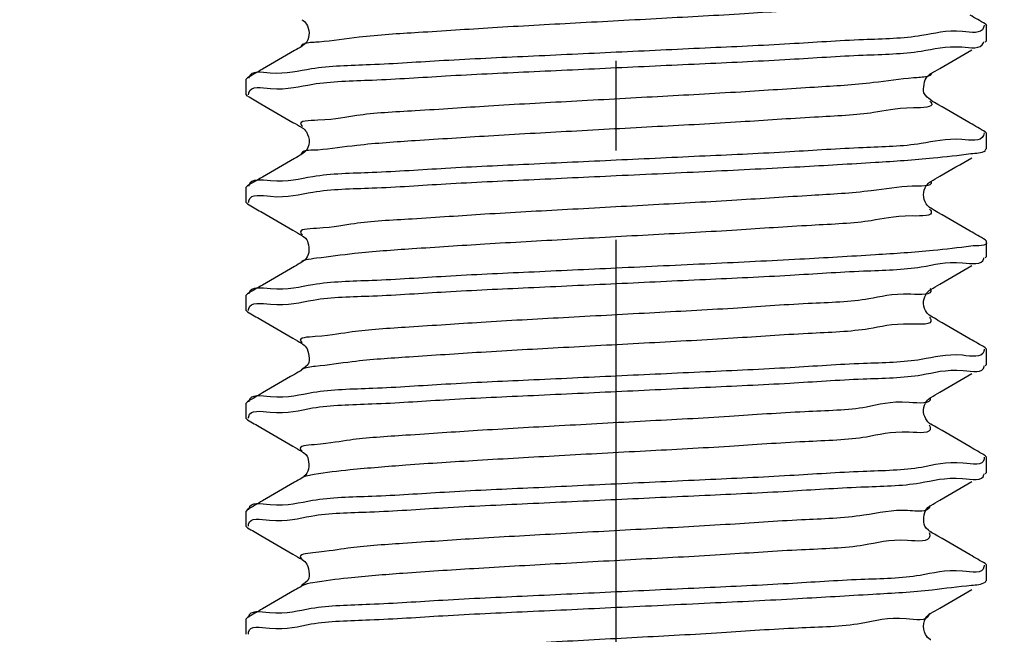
# Model space of a CAD drawing. Header units: millimetres. Extents: x 0 to 210, y 0 to 297.
# Tile 14 of 184: x 26 to 42, y 212 to 222. Entities that reach past the tile are written whole.
import ezdxf

# ---------------------------------------------------------------- set-up
doc = ezdxf.new("R2010")
doc.units = ezdxf.units.MM
doc.header["$LTSCALE"] = 19.36
doc.linetypes.add('CENTER', pattern=[0.6, 0.375, -0.075, 0.075, -0.075])
doc.layers.get('0').update_dxf_attribs({"linetype": 'CONTINUOUS'})
doc.layers.add('DEFAULT_1', color=7, linetype='CENTER')
doc.layers.add('ZEICHNUNGSBEMASSUNGEN', color=7, linetype='CONTINUOUS')
doc.styles.get("Standard").update_dxf_attribs({"font": 'ISOCP.SHX', "width": 0.6})
doc.dimstyles.new('DIMSTYLE_1', dxfattribs={"dimtxt": 2.5, "dimasz": 3.5, "dimexe": 0.18, "dimexo": 0.0625, "dimgap": 0.09, "dimtad": 1, "dimdsep": 46, "dimtxsty": 'Standard', "dimblk": '_FILLED', "dimblk1": '_FILLED', "dimblk2": '_FILLED', "dimcen": 0.09, "dimclrt": 7, "dimadec": 0, "dimazin": 0, "dimtp": 0.01, "dimtm": 0.01, "dimtfac": 1, "dimtofl": 0, "dimtmove": 0, "dimatfit": 3, "dimldrblk": '_FILLED', "dimfxl": 0, "dimtolj": 1, "dimarcsym": 0})
doc.dimstyles.new('DIMSTYLE_2', dxfattribs={"dimtxt": 2.5, "dimasz": 3.5, "dimexe": 0.18, "dimexo": 0.0625, "dimgap": 0.09, "dimtad": 1, "dimdec": 3, "dimdsep": 46, "dimtxsty": 'Standard', "dimblk": '_FILLED', "dimblk1": '_FILLED', "dimblk2": '_FILLED', "dimcen": 0.09, "dimclrt": 7, "dimadec": 0, "dimazin": 0, "dimtp": 0.001, "dimtm": 0.001, "dimtfac": 1, "dimtdec": 3, "dimtofl": 0, "dimtmove": 0, "dimatfit": 3, "dimldrblk": '_FILLED', "dimfxl": 0, "dimtolj": 1, "dimarcsym": 0})
doc.dimstyles.new('DIMSTYLE_3', dxfattribs={"dimtxt": 2.5, "dimasz": 3.5, "dimexe": 0.18, "dimexo": 0.0625, "dimgap": 0.09, "dimtad": 1, "dimdec": 3, "dimdsep": 46, "dimtxsty": 'Standard', "dimblk": '_FILLED', "dimblk1": '_FILLED', "dimblk2": '_FILLED', "dimcen": 0.09, "dimclrt": 7, "dimadec": 0, "dimazin": 0, "dimtp": 0.001, "dimtm": 0.001, "dimtfac": 1, "dimtdec": 3, "dimtofl": 0, "dimtmove": 0, "dimatfit": 3, "dimldrblk": '_FILLED', "dimfxl": 0, "dimtolj": 1, "dimarcsym": 0})
doc.dimstyles.new('DIMSTYLE_4', dxfattribs={"dimtxt": 2.5, "dimasz": 3.5, "dimexe": 0.18, "dimexo": 0.0625, "dimgap": 0.09, "dimtad": 1, "dimdsep": 46, "dimtxsty": 'Standard', "dimblk": '_FILLED', "dimblk1": '_FILLED', "dimblk2": '_FILLED', "dimcen": 0.09, "dimclrt": 7, "dimadec": 0, "dimazin": 0, "dimtp": 0.01, "dimtm": 0.01, "dimtfac": 1, "dimtofl": 0, "dimtmove": 0, "dimatfit": 3, "dimldrblk": '_FILLED', "dimfxl": 0, "dimtolj": 1, "dimarcsym": 0})
doc.dimstyles.new('DIMSTYLE_5', dxfattribs={"dimtxt": 2.5, "dimasz": 3.5, "dimexe": 0.18, "dimexo": 0.0625, "dimgap": 0.09, "dimtad": 1, "dimdsep": 46, "dimtxsty": 'Standard', "dimblk": '_FILLED', "dimblk1": '_FILLED', "dimblk2": '_FILLED', "dimcen": 0.09, "dimclrt": 7, "dimadec": 0, "dimazin": 0, "dimtp": 0.5, "dimtm": 0.5, "dimtfac": 1, "dimtofl": 0, "dimtmove": 0, "dimatfit": 3, "dimldrblk": '_FILLED', "dimfxl": 0, "dimtolj": 1, "dimarcsym": 0})
doc.dimstyles.new('DIMSTYLE_6', dxfattribs={"dimtxt": 2.5, "dimasz": 3.5, "dimexe": 0.18, "dimexo": 0.0625, "dimgap": 0.09, "dimtad": 1, "dimdec": 3, "dimdsep": 46, "dimtxsty": 'Standard', "dimblk": '_FILLED', "dimblk1": '_FILLED', "dimblk2": '_FILLED', "dimcen": 0.09, "dimclrt": 7, "dimadec": 0, "dimazin": 0, "dimtp": 0.001, "dimtm": 0.001, "dimtfac": 1, "dimtdec": 3, "dimtofl": 0, "dimtmove": 0, "dimatfit": 3, "dimldrblk": '_FILLED', "dimfxl": 0, "dimtolj": 1, "dimarcsym": 0})
doc.dimstyles.new('DIMSTYLE_7', dxfattribs={"dimtxt": 2.5, "dimasz": 3.5, "dimexe": 0.18, "dimexo": 0.0625, "dimgap": 0.09, "dimtad": 1, "dimdsep": 46, "dimtxsty": 'Standard', "dimblk": '_FILLED', "dimblk1": '_FILLED', "dimblk2": '_FILLED', "dimcen": 0.09, "dimclrt": 7, "dimadec": 0, "dimazin": 0, "dimtol": 1, "dimtp": 0.1, "dimtm": 0.1, "dimtfac": 1, "dimtofl": 0, "dimtmove": 0, "dimatfit": 3, "dimldrblk": '_FILLED', "dimfxl": 0, "dimtolj": 1, "dimarcsym": 0})

# ---------------------------------------------------------------- blocks, each defined once
blk = doc.blocks.new('_FILLED')
at = {"color": 0, "linetype": 'ByBlock'}
blk.add_solid([(0, 0), (-1, 0.1429), (-1, -0.1429)], dxfattribs=at)
blk = doc.blocks.new('*D')
at = {"color": 3}
for p, q in [((154.911, 251.839), (154.911, 274.499)), ((154.911, 274.499), (154.911, 251.589)), ((132.186, 251.839), (132.186, 271.429)), ((140.186, 251.839), (140.186, 271.429)), ((132.186, 270.429), (136.186, 270.429)), ((140.186, 270.429), (136.186, 270.429)), ((140.186, 251.839), (119.81, 251.839)), ((120.81, 251.839), (120.81, 244.839)), ((132.687, 251.839), (155.911, 251.839)), ((140.186, 251.839), (185.376, 251.839)), ((184.376, 251.839), (184.376, 196.839)), ((154.911, 243.839), (154.911, 251.589)), ((132.186, 251.339), (155.911, 251.339)), ((154.911, 251.339), (154.911, 243.839)), ((140.686, 247.839), (156.109, 247.839)), ((155.109, 247.839), (155.109, 242.839)), ((120.81, 237.839), (120.81, 244.839)), ((155.109, 237.839), (155.109, 242.839)), ((140.186, 237.839), (119.81, 237.839)), ((130.186, 237.839), (130.186, 201.939)), ((140.686, 237.839), (156.109, 237.839)), ((142.186, 237.839), (142.186, 201.939)), ((136.186, 202.939), (116.608, 202.939)), ((130.186, 202.939), (136.186, 202.939)), ((142.186, 202.939), (136.186, 202.939)), ((184.376, 141.839), (184.376, 196.839)), ((43.965, 141.839), (55.646, 141.839)), ((45.305, 141.839), (61.435, 141.839)), ((54.646, 141.839), (54.646, 135.839)), ((60.435, 141.839), (60.435, 81.839)), ((140.186, 141.839), (185.376, 141.839)), ((146.186, 131.571), (146.186, 138.185)), ((122.563, 128.839), (122.563, 136.339)), ((122.563, 136.339), (122.563, 128.589)), ((54.646, 129.839), (54.646, 135.839)), ((146.186, 131.571), (151.914, 134.878)), ((43.965, 129.839), (55.646, 129.839)), ((144.189, 129.916), (145.186, 129.839)), ((146.183, 129.762), (145.186, 129.839)), ((145.186, 129.839), (159.716, 128.712)), ((126.687, 128.839), (121.563, 128.839)), ((122.563, 120.839), (122.563, 128.589)), ((126.186, 128.339), (121.563, 128.339)), ((122.563, 128.339), (122.563, 120.839)), ((60.435, 21.839), (60.435, 81.839)), ((126.186, 21.839), (126.186, 49.881)), ((146.186, 21.839), (146.186, 49.881)), ((126.186, 48.881), (136.186, 48.881)), ((146.186, 48.881), (136.186, 48.881)), ((136.186, 48.881), (173.837, 48.881)), ((20.514, 32.339), (20.514, 41.533)), ((20.514, 41.533), (20.514, 32.089)), ((145.186, 31.839), (145.186, 34.12)), ((146.186, 31.839), (146.186, 34.12)), ((145.186, 33.12), (145.686, 33.12)), ((146.186, 33.12), (145.686, 33.12)), ((45.305, 32.339), (19.514, 32.339)), ((45.305, 32.339), (45.305, 7.967)), ((20.514, 24.339), (20.514, 32.089)), ((44.805, 31.839), (19.514, 31.839)), ((20.514, 31.839), (20.514, 24.339)), ((44.805, 31.839), (28.072, 15.105)), ((45.305, 31.839), (56.071, 31.839)), ((55.071, 31.839), (55.071, 26.839)), ((55.071, 21.839), (55.071, 26.839)), ((30.394, 24.449), (18.136, 13.272)), ((45.305, 21.839), (61.435, 21.839)), ((45.305, 21.839), (56.071, 21.839))]:
    blk.add_line(p, q, dxfattribs=at)
for centre, radius, start, end in [((146.186, 131.571), 5.613, 60, 90), ((146.186, 131.571), 5.613, 30, 60), ((45.305, 32.339), 23.372, 225.0011, 247.5005), ((45.305, 32.339), 23.372, 247.5005, 270)]:
    blk.add_arc(centre, radius, start, end, dxfattribs=at)
for points in [[(149.671, 136.587), (146.186, 137.185), (149.364, 135.635)], [(148.117, 136.355), (151.048, 134.378), (148.788, 137.097)], [(31.758, 13.909), (28.779, 15.812), (31.106, 13.151)], [(41.777, 8.73), (45.305, 8.967), (41.852, 9.728)]]:
    blk.add_solid(points, dxfattribs=at)
at = {"layer": 'ZEICHNUNGSBEMASSUNGEN', "color": 3}
for p, q in [((133.686, 247.839), (133.686, 258.637)), ((138.686, 247.839), (138.686, 258.637)), ((133.686, 257.637), (127.809, 257.637)), ((127.809, 257.637), (136.186, 257.637)), ((146.186, 257.637), (136.186, 257.637)), ((138.686, 257.637), (146.186, 257.637)), ((35.305, 251.839), (10.936, 251.839)), ((11.936, 251.839), (11.936, 136.839)), ((139.389, 249.361), (147.706, 239.608)), ((11.936, 21.839), (11.936, 136.839)), ((35.305, 21.839), (10.936, 21.839))]:
    blk.add_line(p, q, dxfattribs=at)
at = {"color": 3, "xscale": 3.5, "yscale": 3.5, "zscale": 3.5}
for p, rotation in [((132.186, 270.429), 180), ((154.911, 251.839), 270), ((120.81, 251.839), 90), ((184.376, 251.839), 90), ((154.911, 251.339), 90), ((155.109, 247.839), 90), ((120.81, 237.839), 270), ((155.109, 237.839), 270), ((130.186, 202.939), 180), ((184.376, 141.839), 270), ((54.646, 141.839), 90), ((60.435, 141.839), 90), ((54.646, 129.839), 270), ((122.563, 128.839), 270), ((146.183, 129.762), 355.5650429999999), ((144.189, 129.916), 175.565043), ((122.563, 128.339), 90), ((126.186, 48.881), 180), ((20.514, 32.339), 270), ((145.186, 33.12), 180), ((20.514, 31.839), 90), ((55.071, 31.839), 90), ((55.071, 21.839), 270), ((60.435, 21.839), 270), ((30.394, 24.449), 42.358682)]:
    blk.add_blockref('_FILLED', p, dxfattribs=dict(at, rotation=rotation))
for p in [(140.186, 270.429), (142.186, 202.939), (146.186, 48.881), (146.186, 33.12)]:
    blk.add_blockref('_FILLED', p, dxfattribs=at)
at = {"layer": 'ZEICHNUNGSBEMASSUNGEN', "color": 3, "xscale": 3.5, "yscale": 3.5, "zscale": 3.5}
blk.add_blockref('_FILLED', (133.686, 257.637), dxfattribs=at)
for p, rotation in [((138.686, 257.637), 180), ((11.936, 251.839), 90), ((139.389, 249.361), 130.458041), ((11.936, 21.839), 270)]:
    blk.add_blockref('_FILLED', p, dxfattribs=dict(at, rotation=rotation))
at = {"color": 7}
for s, rotation, width, p in [('x45%%176 ', 90, 0.72, (154.286, 265.499)), ('0,5', 90, 0.690476, (154.286, 260.321)), ('0,1', 90, 0.642857, (120.185, 244.264)), ('%%p', 90, 1.166667, (120.185, 241.347)), ('10', 90, 0.678571, (154.484, 240.574)), ('14', 90, 0.678571, (120.185, 237.954)), ('110', 90, 0.642857, (183.751, 182.43)), ('60%%d', -43.1822, 0.746032, (150.554, 140.313)), ('12', 90, 0.678571, (54.021, 133.486)), ('%%c', -4.435, 1.333333, (154.482, 129.745)), ('2', -4.435, 0.785714, (157.805, 129.487)), ('0,5', 90, 0.690476, (121.938, 126)), ('120', 90, 0.714286, (59.81, 61.983)), ('0,5', 90, 0.690476, (19.889, 36.355)), ('10', 90, 0.678571, (54.446, 24.831)), ('8', 42.3587, 0.785714, (19.166, 15.057)), ('45%%d', -22.4995, 0.722222, (35.294, 15.247)), ('R', 42.3587, 0.785714, (17.714, 13.734))]:
    blk.add_text(s, height=2.5, rotation=rotation, dxfattribs=dict(at, width=width)).set_placement(p)
for s, width, p in [('%%c', 1.333333, (133.41, 271.054)), ('8', 0.785714, (136.743, 271.054)), ('F8', 0.75, (138.707, 271.054)), ('12', 0.678571, (118.751, 203.564)), ('M', 0.857143, (116.608, 203.564)), ('%%c', 1.333333, (166.575, 49.506)), ('20', 0.785714, (169.909, 49.506)), ('1', 0.571429, (145.092, 33.745))]:
    blk.add_text(s, height=2.5, dxfattribs=dict(at, width=width)).set_placement(p)
at = {"layer": 'ZEICHNUNGSBEMASSUNGEN', "color": 7, "width": 0.714286}
blk.add_text('5', height=2.5, dxfattribs=at).set_placement((127.809, 258.262))
at = {"layer": 'ZEICHNUNGSBEMASSUNGEN', "color": 7}
for s, rotation, width, p in [('R', -49.542, 0.785714, (145.632, 243.003)), ('2', -49.542, 0.785714, (146.906, 241.509)), ('230', 90, 0.761905, (11.311, 61.218))]:
    blk.add_text(s, height=2.5, rotation=rotation, dxfattribs=dict(at, width=width)).set_placement(p)

msp = doc.modelspace()

# ---------------------------------------------------------------- linework, layer by layer
at = {"color": 7}
for p, q in [((41.2858, 222.2977), (41.3051, 222.2752)), ((41.3051, 222.0265), (41.3051, 222.2754)), ((30.2527, 221.9711), (30.208, 221.9348)), ((41.2858, 222.0041), (41.3051, 222.0264)), ((29.3244, 221.4227), (29.3051, 221.4005)), ((29.3051, 221.1515), (29.3051, 221.4004)), ((29.3244, 221.1291), (29.3051, 221.1515)), ((41.2858, 220.5477), (41.3051, 220.5253)), ((41.3051, 220.2765), (41.3051, 220.5254)), ((41.2858, 220.2541), (41.3051, 220.2764)), ((30.2483, 220.2166), (30.2084, 220.185)), ((29.3244, 219.6727), (29.3051, 219.6504)), ((29.3051, 219.4015), (29.3051, 219.6504)), ((29.3244, 219.3791), (29.3051, 219.4015)), ((41.2858, 218.7977), (41.3051, 218.7753)), ((41.3051, 218.5265), (41.3051, 218.7754)), ((41.2858, 218.5041), (41.3051, 218.5265)), ((30.2289, 218.4492), (30.2083, 218.435)), ((29.3244, 217.9227), (29.3051, 217.9004)), ((29.3051, 217.6515), (29.3051, 217.9004)), ((29.3244, 217.6291), (29.3051, 217.6514)), ((41.2858, 217.0477), (41.3051, 217.0254)), ((41.3051, 216.7765), (41.3051, 217.0254)), ((41.2858, 216.7541), (41.3051, 216.7766)), ((29.3244, 216.1727), (29.3051, 216.1503)), ((29.3051, 215.9015), (29.3051, 216.1504)), ((29.3244, 215.8791), (29.3051, 215.9014)), ((41.2858, 215.2977), (41.3051, 215.2755)), ((41.3051, 215.0265), (41.3051, 215.2754)), ((41.2858, 215.0041), (41.3051, 215.0266)), ((30.2269, 214.9477), (30.2082, 214.9349)), ((29.3244, 214.4227), (29.3051, 214.4002)), ((29.3051, 214.1515), (29.3051, 214.4004)), ((40.4014, 214.4916), (40.4023, 214.4921)), ((29.3244, 214.1291), (29.3051, 214.1514)), ((41.2858, 213.5477), (41.3051, 213.5255)), ((41.3051, 213.2765), (41.3051, 213.5254)), ((41.2858, 213.2541), (41.3051, 213.2765)), ((29.3244, 212.6727), (29.3051, 212.6503)), ((29.3051, 212.4015), (29.3051, 212.6504)), ((40.3789, 212.7257), (40.402, 212.7419))]:
    msp.add_line(p, q, dxfattribs=at)
at = {"color": 3}
for p, q in [((30.208, 221.9348), (30.2077, 221.9346)), ((40.4026, 221.4923), (40.4025, 221.4922)), ((40.4023, 221.0597), (40.4025, 221.0596)), ((30.2073, 220.6175), (30.2077, 220.6172)), ((30.2084, 220.185), (30.2077, 220.1846)), ((40.4028, 219.7424), (40.4025, 219.7422)), ((40.4025, 219.3096), (40.4029, 219.3094)), ((30.2077, 218.8672), (30.2078, 218.8672)), ((30.2083, 218.435), (30.2077, 218.4346)), ((40.4027, 217.9923), (40.4025, 217.9922)), ((40.4025, 217.5596), (40.403, 217.5593)), ((30.2073, 217.1175), (30.2077, 217.1172)), ((30.2078, 216.6847), (30.2077, 216.6846)), ((40.4027, 216.2424), (40.4025, 216.2422)), ((40.4025, 215.8096), (40.4027, 215.8095)), ((30.2077, 215.3672), (30.2079, 215.3671)), ((30.2082, 214.9349), (30.2077, 214.9346)), ((40.4025, 214.4922), (40.4023, 214.4921)), ((40.4019, 214.06), (40.4025, 214.0596)), ((30.2072, 213.6175), (30.2077, 213.6172)), ((30.2077, 213.1846), (30.2077, 213.1846)), ((40.4025, 212.7422), (40.402, 212.7419))]:
    msp.add_line(p, q, dxfattribs=at)
for points, start_tangent, end_tangent in [([(40.391, 222.7946), (40.4165, 222.7673), (40.1459, 222.691), (39.5149, 222.6148), (38.5703, 222.5386), (37.3826, 222.4623), (36.0402, 222.3861), (34.643, 222.3098), (33.2952, 222.2336), (32.097, 222.1573), (31.1377, 222.0811), (30.4888, 222.0048), (30.2661, 221.9815)], (7.8287339, -6.0023293), (-10.9830649, -2.3847827)), ([(30.2476, 221.9769), (30.1975, 221.9313)], (-0.1086674, -0.0303542), (0.0208725, -0.0635522)), ([(30.2661, 221.9815), (30.2476, 221.9769)], (-0.0195412, -0.004243), (-0.0173461, -0.0048453)), ([(40.3434, 221.446), (40.1239, 221.4224), (39.4768, 221.3462), (38.5189, 221.2699), (37.3218, 221.1937), (35.9744, 221.1174), (34.5773, 221.0412), (33.2343, 220.9649), (32.0455, 220.8887), (31.0995, 220.8125), (30.4666, 220.7362), (30.1941, 220.66), (30.2192, 220.6327)], (-11.0741852, -2.3834936), (7.777157, -6.0744972)), ([(40.4133, 221.4957), (40.3434, 221.446)], (0.0233977, -0.0727931), (-0.1434979, -0.030885)), ([(40.3879, 221.0431), (40.4122, 221.0137), (40.1239, 220.9374), (39.4768, 220.8612), (38.5189, 220.7849), (37.3218, 220.7087), (35.9744, 220.6325), (34.5773, 220.5562), (33.2343, 220.48), (32.0455, 220.4037), (31.0995, 220.3275), (30.4666, 220.2512)], (7.481815, -6.6435736), (-14.0857295, -1.4128588)), ([(30.4666, 220.2512), (30.1951, 220.1933)], (-0.342471, -0.0343513), (-0.0648337, -0.1029292)), ([(40.1011, 219.6688), (39.4379, 219.5925), (38.467, 219.5163), (37.2606, 219.4401), (35.9086, 219.3638), (34.5116, 219.2876), (33.1737, 219.2113), (31.9946, 219.1351), (31.062, 219.0588), (30.4453, 218.9826), (30.1906, 218.9064), (30.2166, 218.8802)], (-14.1074104, -0.6463949), (7.7736725, -5.3551613)), ([(40.4075, 219.744), (40.1011, 219.6688)], (0.0698105, -0.199088), (-0.442575, -0.0202786)), ([(40.3847, 219.2923), (40.4071, 219.2601), (40.1011, 219.1838), (39.4379, 219.1076), (38.467, 219.0313), (37.2606, 218.9551), (35.9086, 218.8788), (34.5116, 218.8026), (33.1737, 218.7264), (31.9946, 218.6501), (31.062, 218.5739), (30.4453, 218.4976), (30.2708, 218.4705)], (7.1063538, -7.6042241), (-11.8448825, -2.6740406)), ([(30.2236, 218.4569), (30.2008, 218.4454)], (-0.0279536, -0.0107239), (-0.017244, -0.0123841)), ([(30.2708, 218.4705), (30.2236, 218.4569)], (-0.0543386, -0.0122672), (-0.0389091, -0.0149268)), ([(40.3907, 218.014), (40.4011, 217.9914), (40.0774, 217.9152), (39.3984, 217.8389), (38.4145, 217.7627), (37.1991, 217.6864), (35.8426, 217.6102), (34.4461, 217.534), (33.1136, 217.4577), (31.9442, 217.3815), (31.0252, 217.3052), (30.4249, 217.229), (30.188, 217.1527), (30.2138, 217.1278)], (5.119206, -8.4995696), (7.9887497, -5.0139998)), ([(40.3907, 218.014), (40.401, 217.9918)], (0.0140572, -0.0233396), (0.0059804, -0.0206629)), ([(40.3812, 217.5432), (40.4011, 217.5065), (40.0774, 217.4302), (39.3984, 217.354), (38.4145, 217.2777), (37.1991, 217.2015), (35.8426, 217.1252), (34.4461, 217.049), (33.1136, 216.9727), (31.9442, 216.8965), (31.0252, 216.8203), (30.4249, 216.744), (30.2033, 216.6921)], (6.3813111, -8.6223828), (-6.1981882, -3.7019849)), ([(40.3943, 216.237), (40.053, 216.1616), (39.3581, 216.0853), (38.3615, 216.0091), (37.1372, 215.9328), (35.7765, 215.8566), (34.3807, 215.7804), (33.0537, 215.7041), (31.8944, 215.6279), (30.9891, 215.5516), (30.4052, 215.4754), (30.1862, 215.3991), (30.2119, 215.3745)], (1.092669, -8.3265724), (7.896927, -4.5765759)), ([(40.3783, 215.7962), (40.3942, 215.7528), (40.053, 215.6766), (39.3581, 215.6004), (38.3615, 215.5241), (37.1372, 215.4479), (35.7765, 215.3716), (34.3807, 215.2954), (33.0537, 215.2191), (31.8944, 215.1429), (30.9891, 215.0666), (30.4052, 214.9904)], (5.1033788, -9.3915794), (-13.548744, -2.5023568)), ([(30.4052, 214.9904), (30.2061, 214.9388)], (-0.2270807, -0.0419402), (-0.1142497, -0.0618529)), ([(40.3293, 214.4153), (40.0277, 214.408), (39.3172, 214.3317), (38.308, 214.2555), (37.0751, 214.1792), (35.7104, 214.103), (34.3155, 214.0267), (32.9943, 213.9505), (31.8452, 213.8743), (30.9537, 213.798), (30.3863, 213.7218), (30.1852, 213.6455), (30.2094, 213.6214)], (-8.7204638, -3.0944591), (7.5483647, -4.1888556)), ([(40.3865, 214.4915), (40.3865, 214.4842), (40.3293, 214.4153)], (0.0047843, -0.1192616), (-0.1098031, -0.0389637)), ([(40.3775, 214.0509), (40.3865, 213.9992), (40.0277, 213.923), (39.3172, 213.8467), (38.308, 213.7705), (37.0751, 213.6943), (35.7104, 213.618), (34.3155, 213.5418), (32.9943, 213.4655), (31.8452, 213.3893), (30.9537, 213.313), (30.3863, 213.2368), (30.2076, 213.1849)], (3.5325364, -10.1871488), (-7.299804, -3.918585)), ([(40.3755, 212.7219), (40.0017, 212.6543), (39.2757, 212.5781), (38.254, 212.5019), (37.0126, 212.4256), (35.6442, 212.3494), (34.2504, 212.2731), (32.9353, 212.1969), (31.7965, 212.1206), (30.9191, 212.0444), (30.3683, 211.9682), (30.1852, 211.8919), (30.2079, 211.8676)], (-2.9433025, -8.889007), (7.3881909, -3.9742739)), ([(40.3795, 212.7379), (40.378, 212.7306), (40.3755, 212.7219)], (-0.003032, -0.0168545), (-0.0049972, -0.0150919))]:
    msp.add_spline(points, degree=3, dxfattribs=dict(at, start_tangent=start_tangent, end_tangent=end_tangent))
at = {"color": 7}
for points, start_tangent, end_tangent in [([(30.2068, 222.3662), (30.2266, 222.3544), (30.2973, 222.2666), (30.3223, 222.1139), (30.2604, 221.9797), (30.2516, 221.9726)], (0.4609025, -0.2726702), (-0.6035561, -0.4748719)), ([(41.2858, 222.2977), (41.041, 222.4395)], (-0.2448263, 0.1418067), (-0.2448092, 0.1418362)), ([(41.2591, 222.2388), (40.9188, 222.1749), (40.2536, 222.108), (39.3102, 222.0414), (38.119, 221.9738), (36.7441, 221.9053), (35.3051, 221.8379)], (-1.8892989, -5.3921115), (-5.9631351, -0.2768099)), ([(41.2664, 222.2773), (41.2591, 222.2388)], (-0.0021482, -0.0400497), (-0.0122564, -0.03498)), ([(30.2077, 221.9346), (30.0904, 221.8666)], (-0.1172827, -0.0680131), (-0.1172884, -0.0680032)), ([(35.3051, 221.589), (36.7457, 221.6565), (38.1198, 221.725), (39.3079, 221.7924), (40.2456, 221.8584), (40.9077, 221.9245), (41.257, 221.9912)], (5.9626606, 0.2767879), (2.2677659, 5.4540919)), ([(40.4025, 221.4922), (40.5492, 221.5773), (41.0703, 221.8793)], (0.6677137, 0.3872119), (0.667874, 0.3869355)), ([(41.257, 221.9912), (41.2633, 222.01)], (0.0073958, 0.0177874), (0.0051206, 0.0195651)), ([(30.0904, 221.8666), (29.5692, 221.5645), (29.3244, 221.4227)], (-0.7658878, -0.4440577), (-0.766081, -0.4437244)), ([(35.3051, 221.8379), (33.8755, 221.7709), (32.5061, 221.7027), (31.3126, 221.6351), (30.3637, 221.5684), (29.6922, 221.501), (29.3501, 221.4345)], (-5.9658678, -0.2769367), (-1.7518359, -5.5020507)), ([(29.3487, 221.1851), (29.698, 221.2528), (30.3853, 221.3212), (31.3458, 221.3883), (32.5383, 221.4555), (33.8857, 221.5225), (35.3051, 221.589)], (1.4992488, 5.5268194), (5.9673525, 0.2770056)), ([(29.3501, 221.4345), (29.3462, 221.4187)], (-0.00479, -0.0150441), (-0.0030238, -0.0164125)), ([(40.4018, 221.0584), (40.3458, 221.1094), (40.2872, 221.2436), (40.3139, 221.3936), (40.3858, 221.4811), (40.4032, 221.4913)], (0.4733944, -0.1534005), (0.5194847, 0.3032403)), ([(29.3244, 221.1291), (29.5399, 221.0043)], (0.215484, -0.1248113), (0.2154709, -0.1248339)), ([(29.3441, 221.1509), (29.3487, 221.1851)], (0.0005828, 0.0354256), (0.0085766, 0.0316166)), ([(29.5399, 221.0043), (30.061, 220.7023), (30.2077, 220.6172)], (0.667874, -0.3869355), (0.6677137, -0.3872119)), ([(41.041, 220.6895), (40.5198, 220.9916), (40.4025, 221.0596)], (-0.6385281, 0.3699468), (-0.6383806, 0.3702013)), ([(30.2072, 220.6173), (30.211, 220.6153), (30.28, 220.5464), (30.324, 220.3784), (30.2571, 220.2259), (30.2472, 220.2182)], (0.4686786, -0.2607638), (-0.6352862, -0.4861292)), ([(41.2858, 220.5477), (41.041, 220.6895)], (-0.2448263, 0.1418067), (-0.2448092, 0.1418362)), ([(41.257, 220.4901), (40.9077, 220.4234), (40.2456, 220.3573), (39.3079, 220.2913), (38.1198, 220.2239), (36.7457, 220.1554), (35.3051, 220.0879)], (-2.2677659, -5.4540919), (-5.9626606, -0.2767879)), ([(41.2673, 220.5298), (41.257, 220.4901)], (-0.004889, -0.0407799), (-0.0151871, -0.0365258)), ([(30.0904, 220.1166), (29.5692, 219.8145), (29.3244, 219.6727)], (-0.7658878, -0.4440577), (-0.766081, -0.4437244)), ([(30.2077, 220.1846), (30.0904, 220.1166)], (-0.1172827, -0.0680131), (-0.1172884, -0.0680032)), ([(35.3051, 219.839), (36.8352, 219.9108), (38.2816, 219.9836), (39.504, 220.0549), (40.4407, 220.1251), (41.0538, 220.1956)], (5.7547574, 0.2671369), (8.0126314, 1.0479469)), ([(40.4025, 219.7422), (40.5492, 219.8273), (41.0703, 220.1293)], (0.6677137, 0.3872119), (0.667874, 0.3869355)), ([(41.0538, 220.1956), (41.2915, 220.2458)], (0.2829687, 0.0370086), (0.102261, 0.0700051)), ([(35.3051, 220.0879), (33.8857, 220.0214), (32.5383, 219.9544), (31.3458, 219.8872), (30.3853, 219.8201), (29.698, 219.7517), (29.3487, 219.684)], (-5.9673525, -0.2770056), (-1.4992488, -5.5268194)), ([(29.3494, 219.4378), (29.6983, 219.5029), (30.3861, 219.5713), (31.3469, 219.6383), (32.5392, 219.7055), (33.8858, 219.7725), (35.3051, 219.839)], (1.6077276, 5.4075134), (5.964441, 0.2768705)), ([(29.3487, 219.684), (29.3457, 219.6695)], (-0.003741, -0.0137909), (-0.0022306, -0.0149433)), ([(40.403, 219.3096), (40.3978, 219.3125), (40.3297, 219.3812), (40.2851, 219.53), (40.3301, 219.6713), (40.3953, 219.7378), (40.403, 219.7421)], (-0.5326167, 0.2944316), (0.5232031, 0.2910389)), ([(29.3244, 219.3791), (29.5399, 219.2543)], (0.215484, -0.1248113), (0.2154709, -0.1248339)), ([(29.3441, 219.4009), (29.3494, 219.4378)], (0.0005834, 0.0384309), (0.0099819, 0.0335736)), ([(29.5399, 219.2543), (30.061, 218.9523), (30.2077, 218.8672)], (0.667874, -0.3869355), (0.6677137, -0.3872119)), ([(41.041, 218.9395), (40.5198, 219.2416), (40.4025, 219.3096)], (-0.6385281, 0.3699468), (-0.6383806, 0.3702013)), ([(30.2082, 218.8685), (30.2, 218.8713), (30.2332, 218.8491), (30.3047, 218.7502), (30.3185, 218.5945), (30.25, 218.4683), (30.2272, 218.4517)], (-0.5475262, 0.1947348), (-0.5484952, -0.3828162)), ([(41.2858, 218.7977), (41.041, 218.9395)], (-0.2448263, 0.1418067), (-0.2448092, 0.1418362)), ([(41.0538, 218.6945), (40.4407, 218.624), (39.504, 218.5538), (38.2816, 218.4824), (36.8352, 218.4097), (35.3051, 218.3379)], (-8.0126314, -1.0479469), (-5.7547574, -0.2671369)), ([(41.2982, 218.77), (41.3011, 218.7652), (41.0538, 218.6945)], (0.0893395, -0.1167861), (-0.3735473, -0.0488551)), ([(30.0904, 218.3666), (29.5692, 218.0645), (29.3244, 217.9227)], (-0.7658878, -0.4440577), (-0.766081, -0.4437244)), ([(30.2077, 218.4346), (30.0904, 218.3666)], (-0.1172827, -0.0680131), (-0.1172884, -0.0680032)), ([(35.3051, 218.089), (36.7481, 218.1566), (38.1242, 218.2252), (39.3128, 218.2927), (40.2494, 218.3587), (40.9185, 218.426), (41.263, 218.4935)], (5.9689204, 0.2770784), (1.3045644, 5.5272421)), ([(40.4025, 217.9922), (40.5492, 218.0773), (41.0703, 218.3793)], (0.6677137, 0.3872119), (0.667874, 0.3869355)), ([(41.263, 218.4935), (41.2653, 218.5066)], (0.0029772, 0.0126138), (0.0016508, 0.0136116)), ([(35.3051, 218.3379), (33.8858, 218.2714), (32.5392, 218.2044), (31.3469, 218.1372), (30.3861, 218.0702), (29.6983, 218.0018), (29.3486, 217.9339)], (-5.967398, -0.2770078), (-1.4893846, -5.5275835)), ([(29.347, 217.6844), (29.6985, 217.7529), (30.3916, 217.8217), (31.356, 217.8889), (32.5403, 217.9556), (33.8809, 218.0222), (35.3051, 218.089)], (1.2245134, 5.5372068), (5.9691482, 0.277089)), ([(29.3486, 217.9339), (29.3457, 217.9196)], (-0.0037041, -0.0137471), (-0.0022022, -0.0148921)), ([(40.4034, 217.56), (40.3905, 217.5673), (40.3188, 217.649), (40.2866, 217.8034), (40.3406, 217.9359), (40.4003, 217.9909), (40.4027, 217.9923)], (-0.5424291, 0.3052407), (0.5143032, 0.2924964)), ([(29.3244, 217.6291), (29.5399, 217.5043)], (0.215484, -0.1248113), (0.2154709, -0.1248339)), ([(29.344, 217.6522), (29.347, 217.6844)], (-0.0007038, 0.0333808), (0.0065994, 0.0298422)), ([(29.5399, 217.5043), (30.061, 217.2023), (30.2077, 217.1172)], (0.667874, -0.3869355), (0.6677137, -0.3872119)), ([(41.041, 217.1895), (40.5198, 217.4916), (40.4025, 217.5596)], (-0.6385281, 0.3699468), (-0.6383806, 0.3702013)), ([(30.2068, 217.1166), (30.2224, 217.1076), (30.291, 217.0283), (30.3239, 216.8771), (30.2673, 216.738), (30.2069, 216.6842), (30.2078, 216.6842)], (0.5504486, -0.3150045), (0.2670012, 0.0136452)), ([(41.2858, 217.0477), (41.041, 217.1895)], (-0.2448263, 0.1418067), (-0.2448092, 0.1418362)), ([(41.2621, 216.9891), (40.9185, 216.9248), (40.2494, 216.8576), (39.3128, 216.7916), (38.1242, 216.7241), (36.7481, 216.6555), (35.3051, 216.5879)], (-1.456992, -5.3795076), (-5.9653208, -0.2769113)), ([(41.2663, 217.0249), (41.263, 216.9924), (41.2621, 216.9891)], (0.000459, -0.0375297), (-0.0088282, -0.0325956)), ([(30.2077, 216.6846), (30.0904, 216.6166), (29.5692, 216.3145), (29.3244, 216.1727)], (-0.8831333, -0.5121351), (-0.883399, -0.5116766)), ([(35.3051, 216.339), (36.7449, 216.4065), (38.1169, 216.4748), (39.3041, 216.5422), (40.252, 216.6089), (40.9293, 216.6774), (41.2678, 216.7454)], (5.9740034, 0.2773144), (0.558992, 5.4543773)), ([(40.4025, 216.2422), (40.5492, 216.3273), (41.0703, 216.6293)], (0.6677137, 0.3872119), (0.667874, 0.3869355)), ([(41.2678, 216.7454), (41.2683, 216.7544)], (0.0008939, 0.0087223), (0.0001392, 0.0092464)), ([(35.3051, 216.5879), (33.8809, 216.5211), (32.5403, 216.4545), (31.356, 216.3878), (30.3916, 216.3206), (29.6985, 216.2518), (29.347, 216.1833)], (-5.9691482, -0.277089), (-1.2245134, -5.5372068)), ([(29.3456, 215.9339), (29.6935, 216.0022), (30.3822, 216.071), (31.3419, 216.138), (32.5173, 216.2044), (33.8718, 216.2718), (35.3051, 216.339)], (1.0215187, 5.5275973), (5.9705794, 0.2771554)), ([(29.347, 216.1833), (29.3449, 216.1704)], (-0.0027284, -0.0123376), (-0.0014699, -0.0132776)), ([(40.4028, 215.8096), (40.3997, 215.8113), (40.3417, 215.8645), (40.2861, 216.0039), (40.3179, 216.1512), (40.3878, 216.2326), (40.4032, 216.2415)], (-0.5530346, 0.298846), (0.5291249, 0.3039198)), ([(29.3244, 215.8791), (29.5399, 215.7543)], (0.215484, -0.1248113), (0.2154709, -0.1248339)), ([(29.3438, 215.9033), (29.3456, 215.9339)], (-0.0016155, 0.0317447), (0.0052446, 0.0283791)), ([(41.041, 215.4395), (40.5198, 215.7416), (40.4025, 215.8096)], (-0.6385281, 0.3699468), (-0.6383806, 0.3702013)), ([(29.5399, 215.7543), (30.061, 215.4523), (30.2077, 215.3672)], (0.667874, -0.3869355), (0.6677137, -0.3872119)), ([(30.2085, 215.3686), (30.1995, 215.3715), (30.2349, 215.3477), (30.3103, 215.2356), (30.3147, 215.0799), (30.2467, 214.965), (30.2254, 214.9498)], (-0.5521766, 0.196713), (-0.55199, -0.3779095)), ([(41.2858, 215.2977), (41.041, 215.4395)], (-0.2448263, 0.1418067), (-0.2448092, 0.1418362)), ([(41.2673, 215.2404), (40.9293, 215.1763), (40.252, 215.1078), (39.3041, 215.0411), (38.1169, 214.9737), (36.7449, 214.9054), (35.3051, 214.8379)], (-0.7742286, -5.2800792), (-5.9697084, -0.277115)), ([(41.2673, 215.271), (41.2678, 215.2443)], (0.0033092, -0.0278308), (-0.0025491, -0.0248732)), ([(30.0904, 214.8666), (29.5692, 214.5645), (29.3244, 214.4227)], (-0.7658878, -0.4440577), (-0.766081, -0.4437244)), ([(30.2077, 214.9346), (30.0904, 214.8666)], (-0.1172827, -0.0680131), (-0.1172884, -0.0680032)), ([(35.3051, 214.589), (36.7391, 214.6562), (38.0941, 214.7236), (39.2695, 214.79), (40.2291, 214.8571), (40.9173, 214.9258), (41.2647, 214.9941)], (5.9706836, 0.2771603), (1.0134134, 5.5264903)), ([(40.4025, 214.4922), (40.5492, 214.5773), (41.0703, 214.8793)], (0.6677137, 0.3872119), (0.667874, 0.3869355)), ([(41.2647, 214.9941), (41.2662, 215.0057)], (0.0020461, 0.0111582), (0.000961, 0.0119529)), ([(35.3051, 214.8379), (33.8718, 214.7707), (32.5173, 214.7033), (31.3419, 214.6369), (30.3822, 214.5699), (29.6935, 214.5011), (29.3456, 214.4328)], (-5.9705794, -0.2771554), (-1.0215187, -5.5275973)), ([(29.3432, 214.1865), (29.6822, 214.2508), (30.3605, 214.3192), (31.3087, 214.386), (32.4951, 214.4532), (33.8663, 214.5215), (35.3051, 214.589)], (0.8117363, 5.2901206), (5.9694119, 0.2771012)), ([(29.3456, 214.4328), (29.3441, 214.4211)], (-0.0020737, -0.0112211), (-0.0009799, -0.0120226)), ([(40.4014, 214.0585), (40.4095, 214.0559), (40.3645, 214.089), (40.292, 214.2181), (40.3057, 214.3759), (40.3779, 214.4749), (40.4024, 214.49)], (0.5504882, -0.1895483), (0.5246061, 0.3232241)), ([(29.3244, 214.1291), (29.5399, 214.0043)], (0.215484, -0.1248113), (0.2154709, -0.1248339)), ([(29.343, 214.1556), (29.3427, 214.1827)], (-0.0031759, 0.0281909), (0.0027679, 0.025194)), ([(41.041, 213.6895), (40.5198, 213.9916), (40.4025, 214.0596)], (-0.6385281, 0.3699468), (-0.6383806, 0.3702013)), ([(29.5399, 214.0043), (30.061, 213.7023), (30.2077, 213.6172)], (0.667874, -0.3869355), (0.6677137, -0.3872119)), ([(30.2071, 213.6173), (30.2132, 213.6139), (30.2851, 213.5384), (30.3243, 213.3817), (30.2687, 213.2398), (30.2071, 213.1843), (30.2077, 213.1843)], (0.5196978, -0.2914008), (0.2622436, 0.0092453)), ([(41.2858, 213.5477), (41.041, 213.6895)], (-0.2448263, 0.1418067), (-0.2448092, 0.1418362)), ([(41.2647, 213.493), (40.9173, 213.4247), (40.2291, 213.356), (39.2695, 213.2889), (38.0941, 213.2225), (36.7391, 213.1551), (35.3051, 213.0879)], (-1.0134134, -5.5264903), (-5.9706836, -0.2771603)), ([(41.2664, 213.5235), (41.2647, 213.493)], (0.0016504, -0.0316587), (-0.0051895, -0.0283)), ([(30.2077, 213.1846), (30.0904, 213.1166), (29.5692, 212.8145), (29.3244, 212.6727)], (-0.8831333, -0.5121351), (-0.883399, -0.5116766)), ([(35.3051, 212.839), (36.8246, 212.9103), (38.2475, 212.9817), (39.4614, 213.0521), (40.4253, 213.1237), (41.061, 213.1968), (41.29, 213.2472)], (5.956068, 0.2764818), (3.351232, 2.0218557)), ([(40.5492, 212.8273), (41.0703, 213.1293)], (0.5211034, 0.3021189), (0.5211969, 0.3019575)), ([(35.3051, 213.0879), (33.8663, 213.0204), (32.4951, 212.9521), (31.3087, 212.8848), (30.3605, 212.8181), (29.6822, 212.7496), (29.3427, 212.6816)], (-5.9736781, -0.2772993), (-0.6002165, -5.463265)), ([(29.343, 212.4365), (29.6816, 212.5007), (30.3594, 212.5691), (31.3072, 212.6359), (32.4943, 212.7032), (33.8661, 212.7715), (35.3051, 212.839)], (0.7904209, 5.2850597), (5.9695695, 0.2771086)), ([(40.4025, 212.7422), (40.5492, 212.8273)], (0.1466419, 0.0850386), (0.1466507, 0.0850234)), ([(29.3427, 212.6816), (29.3421, 212.6723)], (-0.0009828, -0.0089454), (-0.0001995, -0.0094925)), ([(40.4033, 212.3096), (40.3945, 212.3146), (40.3178, 212.4008), (40.2908, 212.5786), (40.3677, 212.7159), (40.3799, 212.7242)], (-0.4721957, 0.2658284), (0.6478885, 0.4272211)), ([(29.3429, 212.4058), (29.3426, 212.4326)], (-0.0032505, 0.027996), (0.0026459, 0.025021))]:
    msp.add_spline(points, degree=3, dxfattribs=dict(at, start_tangent=start_tangent, end_tangent=end_tangent))
at = {"layer": 'DEFAULT_1', "color": 2, "linetype": 'CENTER'}
msp.add_line((35.3051, 141.839), (35.3051, 256.839), dxfattribs=at)

# ---------------------------------------------------------------- dimensions: what is measured, and where the dimension line sits
at = {"color": 3}
for base, p1, p2, angle, dimstyle, middle in [((60.4349, 141.839), (45.3051, 21.839), (45.3051, 141.839), 90, 'DIMSTYLE_1', (58.5599, 64.662)), ((145.1864, 33.1205), (146.1864, 31.839), (145.1864, 31.839), 180, 'DIMSTYLE_1', (145.8064, 34.9955)), ((55.0711, 31.839), (45.3051, 21.839), (45.3051, 31.839), 90, 'DIMSTYLE_1', (53.1961, 26.5276)), ((54.646, 129.839), (43.9653, 141.839), (43.9653, 129.839), 270, 'DIMSTYLE_3', (52.771, 135.182)), ((122.5628, 128.3386), (126.6868, 128.839), (126.1864, 128.3386), 270, 'DIMSTYLE_3', (120.6878, 128.5888)), ((20.5139, 32.3394), (44.8047, 31.839), (45.3051, 32.3394), 90, 'DIMSTYLE_3', (18.6389, 38.9438)), ((184.3764, 251.839), (140.1864, 141.839), (140.1864, 251.839), 90, 'DIMSTYLE_1', (182.5014, 184.8402)), ((120.8096, 251.839), (140.1864, 237.839), (140.1864, 251.839), 90, 'DIMSTYLE_7', (118.9346, 243.5198)), ((155.1085, 247.839), (140.6864, 237.839), (140.6864, 247.839), 90, 'DIMSTYLE_1', (153.2335, 242.2701))]:
    dim = msp.add_linear_dim(base=base, p1=p1, p2=p2, angle=angle, dimstyle=dimstyle, dxfattribs=at)
    dim.commit()
    dim.dimension.update_dxf_attribs({"geometry": '*D', "text_midpoint": middle, "dimtype": 160})
for base, p1, p2, text, middle in [((140.1864, 270.4288), (132.1864, 251.839), (140.1864, 251.839), '%%c<>F8', (137.9334, 272.3038)), ((142.1864, 202.9393), (130.1864, 237.839), (142.1864, 237.839), 'M<>', (119.3758, 204.8143)), ((146.1864, 48.8815), (126.1864, 21.839), (146.1864, 21.839), '%%c<>', (170.2064, 50.7565))]:
    dim = msp.add_linear_dim(base=base, p1=p1, p2=p2, text=text, dimstyle='DIMSTYLE_1', dxfattribs=at)
    dim.commit()
    dim.dimension.update_dxf_attribs({"geometry": '*D', "text_midpoint": middle, "dimtype": 160})
dim = msp.add_radius_dim(center=(36.3051, 29.839), mpoint=(30.3936, 24.4488), dimstyle='DIMSTYLE_2', dxfattribs=at)
dim.commit()
dim.dimension.update_dxf_attribs({"geometry": '*D', "text_midpoint": (18.3237, 15.9809), "dimtype": 164})
dim = msp.add_diameter_dim_2p(p1=(146.1834, 129.7617), p2=(144.1894, 129.9163), dimstyle='DIMSTYLE_4', dxfattribs=at)
dim.commit()
dim.dimension.update_dxf_attribs({"geometry": '*D', "text_midpoint": (157.2197, 130.7863), "dimtype": 163})
for base, line1, line2, dimstyle, middle in [((148.9932, 136.4325), ((146.1864, 131.571), (146.1864, 138.1845)), ((151.9139, 134.8778), (146.1864, 131.571)), 'DIMSTYLE_5', (153.4495, 139.3102)), ((36.3611, 10.7462), ((45.3051, 32.3394), (45.3051, 7.9671)), ((28.0717, 15.1053), (44.8047, 31.839)), 'DIMSTYLE_6', (38.2745, 15.3656))]:
    dim = msp.add_angular_dim_2l(base=base, line1=line1, line2=line2, dimstyle=dimstyle, dxfattribs=at)
    dim.commit()
    dim.dimension.update_dxf_attribs({"geometry": '*D', "text_midpoint": middle, "dimtype": 162})
dim = msp.add_linear_dim(base=(154.911, 251.3387), p1=(132.6867, 251.839), p2=(132.1864, 251.3387), angle=270, text='<>x45° ', dimstyle='DIMSTYLE_3', dxfattribs=at)
dim.commit()
dim.dimension.update_dxf_attribs({"geometry": '*D', "text_midpoint": (153.036, 267.4101), "dimtype": 160})
at = {"layer": 'ZEICHNUNGSBEMASSUNGEN', "color": 3}
for base, p1, p2, angle, middle in [((11.9357, 21.839), (35.3051, 251.8389), (35.3051, 21.839), 270, (10.0607, 64.0751)), ((133.6864, 257.6372), (138.6864, 247.839), (133.6864, 247.839), 180, (128.7019, 259.5122))]:
    dim = msp.add_linear_dim(base=base, p1=p1, p2=p2, angle=angle, dimstyle='DIMSTYLE_3', dxfattribs=at)
    dim.commit()
    dim.dimension.update_dxf_attribs({"geometry": '*D', "text_midpoint": middle, "dimtype": 160})
dim = msp.add_radius_dim(center=(140.6864, 247.839), mpoint=(139.3887, 249.3607), dimstyle='DIMSTYLE_2', dxfattribs=at)
dim.commit()
dim.dimension.update_dxf_attribs({"geometry": '*D', "text_midpoint": (147.8576, 242.3197), "dimtype": 164})

doc.saveas('drawing.dxf')
